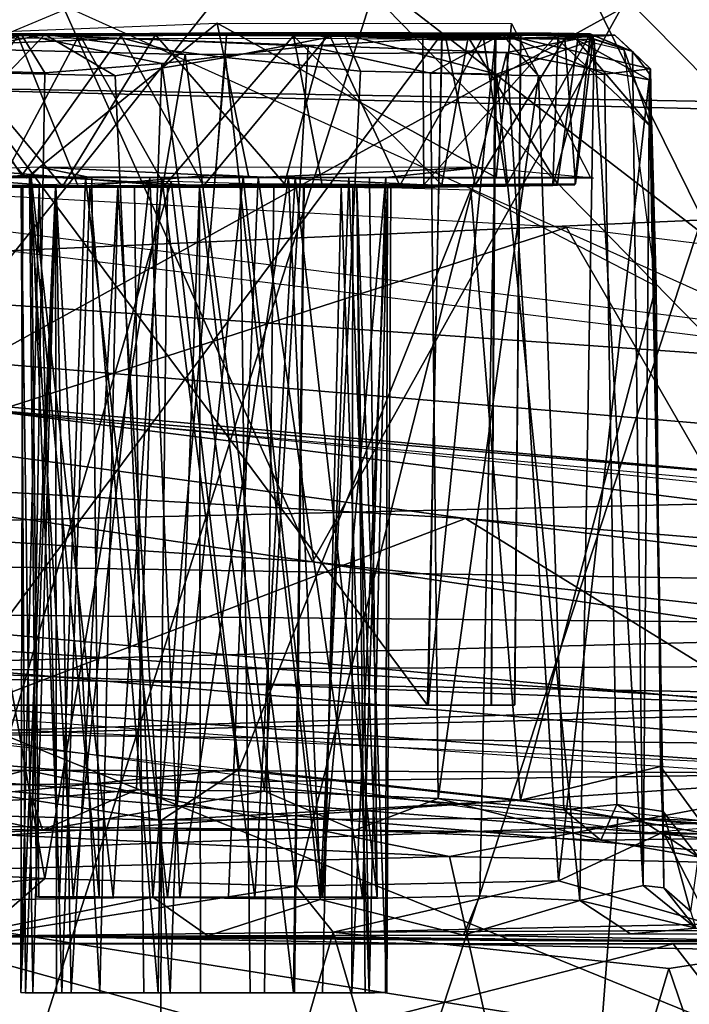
# Model space of a CAD drawing. Header units: millimetres. Extents: x -367 to 317, y -615 to 392.
# Tile 168 of 191: x 53 to 60, y 214 to 225. Entities that reach past the tile are written whole.
import ezdxf

# ---------------------------------------------------------------- set-up
doc = ezdxf.new("R2010")
doc.units = ezdxf.units.MM
doc.layers.add('Fbx_Root', color=7, linetype='Continuous', true_color=0x000000)
doc.styles.add('Default', font='arial.ttf')
doc.dimstyles.new('Default', dxfattribs={"dimscale": 10, "dimtxt": 2.5, "dimasz": 3, "dimexe": 1, "dimexo": 0.5, "dimgap": 0.8, "dimtad": 1, "dimtoh": 1, "dimzin": 1, "dimdsep": 46, "dimtxsty": 'Default', "dimcen": 2.5, "dimadec": 1, "dimazin": 1, "dimtfac": 1, "dimtdec": 4, "dimtix": 1, "dimtofl": 0, "dimtmove": 1, "dimatfit": 3, "dimfxl": 1, "dimtolj": 1, "dimtzin": 1, "dimarcsym": 0})

# ---------------------------------------------------------------- blocks, each defined once
blk = doc.blocks.new('*D1')
at = {"layer": 'Defpoints', "color": 0}
for p in [(-317.816, 295.28), (317.184, 295.28), (-317.816, -604.775)]:
    blk.add_point(p, dxfattribs=at)
at = {"layer": 'Fbx_Root', "color": 0, "lineweight": -2}
for p, q in [((-317.816, 290.28), (-317.816, -614.775)), ((317.184, 290.28), (317.184, -614.775)), ((287.184, -604.775), (-287.816, -604.775))]:
    blk.add_line(p, q, dxfattribs=at)
at = {"layer": 'Fbx_Root', "color": 0}
for points in [[(-287.816, -599.775), (-287.816, -609.775), (-317.816, -604.775)], [(287.184, -609.775), (287.184, -599.775), (317.184, -604.775)]]:
    blk.add_solid(points, dxfattribs=at)
at = {"layer": 'Fbx_Root', "color": 0, "insert": (-0.316, -584.012), "char_height": 25, "attachment_point": 5, "style": 'Default'}
blk.add_mtext('\\A1;635.00', dxfattribs=at)

msp = doc.modelspace()

# ---------------------------------------------------------------- linework, layer by layer
at = {"layer": 'Fbx_Root'}
for points in [[(67.816, 216.438, 439.177), (27.326, 219.937, 437.465), (45.13, 239.377, 438.614)], [(45.13, 239.377, 438.614), (86.418, 233.891, 440.999), (67.816, 216.438, 439.177)], [(1.967, 233.235, 852.506), (14.829, 202.138, 751.405), (67.235, 200.543, 754.98), (67.144, 229.318, 849.662)], [(48.489, 231.651, 556.961), (43.254, 217.296, 556.621), (69.741, 215.028, 556.636), (64.821, 232.434, 557.014)], [(41.652, 226.509, 486.715), (75.686, 223.5, 486.571), (73.903, 232.292, 486.216)], [(80.106, 206.025, 316.14), (18.739, 214.637, 317.452), (20.896, 232.214, 328.08), (63.426, 230.143, 329.797)], [(63.845, 229.334, 666.566), (66.371, 216.376, 666.849), (41.446, 218.138, 666.882), (47.472, 231.248, 666.402)], [(75.606, 228.532, 336.304), (61.812, 227.19, 335.788), (57.086, 212.786, 326.994), (75.867, 212.053, 326.23)], [(65.85, 228.213, 372.209), (56.842, 225.031, 370.783), (67.713, 216.656, 368.994)], [(49.401, 217.478, 551.19), (52.768, 227.946, 550.689), (63.036, 226.367, 550.818), (64.32, 216.409, 551.168)], [(63.358, 223.319, 674.441), (60.702, 228.002, 675.417), (58.731, 225.693, 672.643)], [(47.436, 227.046, 341.126), (47.891, 218.919, 341.208), (76.45, 218.467, 340.745), (75.993, 227.367, 340.707)], [(57.086, 212.786, 326.994), (61.812, 227.19, 335.788), (48.279, 226.729, 335.625), (47.926, 212.301, 326.927)], [(50.33, 226.996, 371.894), (51.592, 208.576, 364.78), (56.842, 225.031, 370.783)], [(47.323, 226.843, 337.286), (62.901, 226.665, 337.67), (47.867, 218.379, 337.402)], [(76.404, 218.114, 337.832), (47.867, 218.379, 337.402), (62.901, 226.665, 337.67)], [(75.686, 223.5, 486.571), (41.652, 226.509, 486.715), (39.112, 224.141, 493.351)], [(53.586, 224.758, 672.126), (49.506, 226.147, 672.67), (48.203, 222.513, 672.223)], [(53.054, 225.83, 480.98), (56.166, 218.897, 482.666), (48.032, 220.104, 475.684)], [(56.166, 218.897, 482.666), (53.054, 225.83, 480.98), (60.017, 225.806, 482.401)], [(51.742, 220.589, 465.054), (55.909, 225.82, 463.141), (50.052, 225.809, 467.591)], [(61.86, 219.727, 462.63), (55.909, 225.82, 463.141), (51.742, 220.589, 465.054)], [(55.909, 225.82, 463.141), (61.86, 219.727, 462.63), (64.399, 225.805, 464.356)], [(56.166, 218.897, 482.666), (60.017, 225.806, 482.401), (65.899, 217.841, 480.412)], [(65.899, 217.841, 480.412), (60.017, 225.806, 482.401), (67.062, 225.814, 478.231)], [(47.748, 225.658, 361.349), (77.229, 225.12, 361.445), (77.166, 223.262, 359.832), (47.901, 224.005, 359.821)], [(60.786, 221.52, 672.305), (58.731, 225.693, 672.643), (53.586, 224.758, 672.126)], [(63.358, 223.319, 674.441), (58.731, 225.693, 672.643), (60.786, 221.52, 672.305)], [(67.713, 216.656, 368.994), (56.842, 225.031, 370.783), (51.592, 208.576, 364.78)], [(84.384, 218.317, 496.063), (32.64, 224.686, 493.08), (40.647, 222.027, 494.758)], [(55.154, 224.598, 582.685), (53.137, 222.961, 582.039), (51.738, 224.463, 580.852)], [(53.137, 222.961, 582.039), (55.154, 224.598, 582.685), (55.492, 222.963, 582.47)], [(58.271, 224.595, 580.767), (58.108, 222.963, 581.189), (55.154, 224.598, 582.685)], [(55.492, 222.963, 582.47), (55.154, 224.598, 582.685), (58.108, 222.963, 581.189)], [(58.108, 222.963, 581.189), (58.271, 224.595, 580.767), (59.108, 222.965, 578.028)], [(53.331, 224.478, 599.575), (50.668, 224.452, 596.883), (52.166, 224.466, 596.661)], [(50.668, 224.452, 596.883), (53.331, 224.478, 599.575), (51.789, 224.188, 598.996)], [(50.91, 224.446, 578.864), (51.125, 224.437, 593.832), (54.013, 224.486, 582.489)], [(55.736, 224.498, 589.361), (54.013, 224.486, 582.489), (51.125, 224.437, 593.832)], [(52.182, 224.464, 575.51), (51.21, 224.476, 574.452), (53.079, 224.48, 572.814), (54.503, 224.475, 574.457)], [(53.079, 224.48, 572.814), (51.21, 224.476, 574.452), (52.139, 224.106, 572.957)], [(51.789, 224.188, 598.996), (53.331, 224.478, 599.575), (52.939, 224.068, 599.783)], [(53.046, 224.464, 582.186), (55.255, 224.469, 582.62), (52.093, 224.486, 583.866)], [(57.532, 224.486, 583.865), (52.093, 224.486, 583.866), (55.255, 224.469, 582.62)], [(57.532, 224.486, 583.865), (52.246, 217.379, 583.926), (52.093, 224.486, 583.866)], [(56.34, 224.479, 589.874), (54.139, 224.463, 589.734), (52.098, 224.486, 587.925)], [(54.139, 224.463, 589.734), (52.102, 224.468, 590.876), (52.098, 224.486, 587.925)], [(52.098, 224.486, 587.925), (57.536, 224.486, 587.924), (56.34, 224.479, 589.874)], [(52.098, 224.486, 587.925), (57.383, 217.379, 587.863), (57.536, 224.486, 587.924)], [(52.266, 217.379, 587.863), (57.383, 217.379, 587.863), (52.098, 224.486, 587.925)], [(53.079, 224.48, 572.814), (52.139, 224.106, 572.957), (53.33, 224.07, 572.332)], [(52.166, 224.466, 596.661), (53.698, 224.477, 597.641), (53.331, 224.478, 599.575)], [(53.698, 224.477, 597.641), (52.166, 224.466, 596.661), (52.923, 223.017, 597.163)], [(52.182, 224.464, 575.51), (54.503, 224.475, 574.457), (53.52, 222.87, 574.859)], [(57.388, 217.379, 583.927), (52.246, 217.379, 583.926), (57.532, 224.486, 583.865)], [(52.923, 223.017, 597.163), (54.597, 222.879, 597.716), (53.698, 224.477, 597.641)], [(53.331, 224.478, 599.575), (54.076, 224.038, 600.169), (52.939, 224.068, 599.783)], [(58.173, 224.479, 573.602), (53.079, 224.48, 572.814), (56.117, 224.355, 572.162)], [(53.079, 224.48, 572.814), (58.173, 224.479, 573.602), (54.503, 224.475, 574.457)], [(54.568, 224.169, 572.017), (53.079, 224.48, 572.814), (53.33, 224.07, 572.332)], [(56.117, 224.355, 572.162), (53.079, 224.48, 572.814), (54.568, 224.169, 572.017)], [(56.498, 224.48, 599.661), (53.331, 224.478, 599.575), (53.698, 224.477, 597.641)], [(56.498, 224.48, 599.661), (55.242, 224.234, 600.252), (53.331, 224.478, 599.575)], [(53.331, 224.478, 599.575), (55.242, 224.234, 600.252), (54.076, 224.038, 600.169)], [(55.869, 222.896, 574.598), (53.52, 222.87, 574.859), (54.503, 224.475, 574.457)], [(53.698, 224.477, 597.641), (55.964, 224.463, 597.784), (56.498, 224.48, 599.661)], [(55.964, 224.463, 597.784), (53.698, 224.477, 597.641), (54.597, 222.879, 597.716)], [(58.692, 224.491, 581.21), (54.013, 224.486, 582.489), (55.736, 224.498, 589.361)], [(54.139, 224.463, 589.734), (56.34, 224.479, 589.874), (55.011, 222.874, 589.769)], [(56.294, 224.465, 574.67), (54.503, 224.475, 574.457), (58.173, 224.479, 573.602)], [(54.503, 224.475, 574.457), (56.294, 224.465, 574.67), (55.869, 222.896, 574.598)], [(57.088, 222.879, 590.384), (55.011, 222.874, 589.769), (56.34, 224.479, 589.874)], [(55.242, 224.234, 600.252), (56.498, 224.48, 599.661), (56.673, 224.088, 599.975)], [(55.255, 224.469, 582.62), (57.333, 224.454, 581.934), (57.532, 224.486, 583.865)], [(58.955, 224.428, 595.047), (58.692, 224.491, 581.21), (55.736, 224.498, 589.361)], [(59.146, 224.423, 597.817), (56.498, 224.48, 599.661), (55.964, 224.463, 597.784)], [(58.173, 224.479, 573.602), (56.117, 224.355, 572.162), (57.413, 224.069, 572.653)], [(58.173, 224.479, 573.602), (59.365, 224.469, 576.146), (56.294, 224.465, 574.67)], [(57.97, 224.457, 590.949), (56.34, 224.479, 589.874), (57.536, 224.486, 587.924)], [(56.34, 224.479, 589.874), (57.97, 224.457, 590.949), (57.088, 222.879, 590.384)], [(56.498, 224.48, 599.661), (59.146, 224.423, 597.817), (58.113, 224.058, 599.142)], [(56.498, 224.48, 599.661), (58.113, 224.058, 599.142), (56.673, 224.088, 599.975)], [(58.105, 224.485, 584.134), (57.333, 224.454, 581.934), (58.766, 224.491, 580.203)], [(58.766, 224.491, 580.203), (57.333, 224.454, 581.934), (57.344, 222.887, 581.865)], [(58.105, 224.485, 584.134), (57.532, 224.486, 583.865), (57.333, 224.454, 581.934)], [(57.344, 222.887, 581.865), (58.71, 222.879, 579.972), (58.766, 224.491, 580.203)], [(57.383, 217.379, 587.863), (58.058, 217.38, 587.6), (58.094, 224.486, 587.664), (57.536, 224.486, 587.924)], [(57.532, 224.486, 583.865), (58.105, 224.485, 584.134), (57.388, 217.379, 583.927)], [(57.388, 217.379, 583.927), (58.105, 224.485, 584.134), (58.054, 217.378, 584.188)], [(58.173, 224.479, 573.602), (57.413, 224.069, 572.653), (58.557, 224.039, 573.588)], [(57.536, 224.486, 587.924), (58.094, 224.486, 587.664), (59.102, 224.484, 592.91)], [(59.102, 224.484, 592.91), (57.97, 224.457, 590.949), (57.536, 224.486, 587.924)], [(58.981, 224.483, 594.961), (59.146, 224.423, 597.817), (57.813, 224.449, 596.739)], [(58.981, 224.483, 594.961), (57.813, 224.449, 596.739), (58.758, 222.898, 595.221)], [(57.97, 224.457, 590.949), (59.102, 224.484, 592.91), (58.219, 222.881, 591.449)], [(58.305, 217.382, 584.844), (58.054, 217.378, 584.188), (58.105, 224.485, 584.134), (58.365, 224.486, 584.69)], [(58.368, 224.485, 586.955), (58.094, 224.486, 587.664), (58.058, 217.38, 587.6), (58.303, 217.379, 587.088)], [(58.094, 224.486, 587.664), (58.368, 224.485, 586.955), (59.102, 224.484, 592.91)], [(58.365, 224.486, 584.69), (58.105, 224.485, 584.134), (58.766, 224.491, 580.203)], [(58.173, 224.479, 573.602), (58.557, 224.039, 573.588), (59.255, 224.056, 574.623)], [(59.742, 224.113, 576.035), (58.173, 224.479, 573.602), (59.255, 224.056, 574.623)], [(59.365, 224.469, 576.146), (58.173, 224.479, 573.602), (59.742, 224.113, 576.035)], [(58.942, 222.885, 593.034), (58.219, 222.881, 591.449), (59.102, 224.484, 592.91)], [(58.305, 217.382, 584.844), (58.368, 224.485, 586.955), (58.303, 217.379, 587.088)], [(58.368, 224.485, 586.955), (58.305, 217.382, 584.844), (58.365, 224.486, 584.69)], [(58.368, 224.485, 586.955), (58.365, 224.486, 584.69), (58.766, 224.491, 580.203)], [(58.766, 224.491, 580.203), (59.102, 224.484, 592.91), (58.368, 224.485, 586.955)], [(59.464, 224.312, 577.095), (58.692, 224.491, 581.21), (59.757, 223.488, 586.15)], [(58.692, 224.491, 581.21), (58.955, 224.428, 595.047), (59.757, 223.488, 586.15)], [(59.14, 224.467, 578.585), (58.766, 224.491, 580.203), (58.71, 222.879, 579.972)], [(58.981, 224.483, 594.961), (58.758, 222.898, 595.221), (58.942, 222.885, 593.034), (59.102, 224.484, 592.91)], [(59.14, 224.467, 578.585), (59.102, 224.484, 592.91), (58.766, 224.491, 580.203)], [(58.981, 224.483, 594.961), (59.102, 224.484, 592.91), (59.55, 224.298, 596.794)], [(59.146, 224.423, 597.817), (58.981, 224.483, 594.961), (59.55, 224.298, 596.794)], [(59.102, 224.484, 592.91), (59.14, 224.467, 578.585), (59.55, 224.298, 596.794)], [(51.069, 222.992, 579.409), (51.738, 224.463, 580.852), (53.137, 222.961, 582.039)], [(51.125, 224.437, 593.832), (51.779, 224.343, 599.254), (54.163, 224.434, 598.012)], [(53.087, 222.985, 590.283), (51.671, 222.88, 591.612), (52.102, 224.468, 590.876)], [(54.163, 224.434, 598.012), (51.779, 224.343, 599.254), (54.815, 224.265, 600.612)], [(51.938, 222.9, 581.077), (53.683, 222.869, 582.254), (53.046, 224.464, 582.186)], [(52.102, 224.468, 590.876), (54.139, 224.463, 589.734), (53.087, 222.985, 590.283)], [(53.52, 222.87, 574.859), (52.19, 222.968, 575.749), (52.182, 224.464, 575.51)], [(53.046, 224.464, 582.186), (53.683, 222.869, 582.254), (55.136, 222.992, 582.526), (55.255, 224.469, 582.62)], [(55.011, 222.874, 589.769), (53.087, 222.985, 590.283), (54.139, 224.463, 589.734)], [(54.815, 224.265, 600.612), (58.22, 224.288, 599.363), (54.163, 224.434, 598.012)], [(54.163, 224.434, 598.012), (58.22, 224.288, 599.363), (58.955, 224.428, 595.047)], [(54.597, 222.879, 597.716), (56.267, 222.881, 597.514), (55.964, 224.463, 597.784)], [(55.255, 224.469, 582.62), (55.136, 222.992, 582.526), (57.344, 222.887, 581.865), (57.333, 224.454, 581.934)], [(57.58, 224.417, 575.366), (57.887, 222.881, 575.768), (55.869, 222.896, 574.598), (56.294, 224.465, 574.67)], [(55.964, 224.463, 597.784), (57.813, 224.449, 596.739), (59.146, 224.423, 597.817)], [(56.267, 222.881, 597.514), (57.532, 222.885, 596.839), (55.964, 224.463, 597.784)], [(57.813, 224.449, 596.739), (55.964, 224.463, 597.784), (57.532, 222.885, 596.839)], [(57.58, 224.417, 575.366), (56.294, 224.465, 574.67), (59.365, 224.469, 576.146)], [(58.219, 222.881, 591.449), (57.088, 222.879, 590.384), (57.97, 224.457, 590.949)], [(57.532, 222.885, 596.839), (58.758, 222.898, 595.221), (57.813, 224.449, 596.739)], [(58.835, 224.438, 576.999), (57.58, 224.417, 575.366), (59.365, 224.469, 576.146)], [(57.58, 224.417, 575.366), (58.835, 224.438, 576.999), (57.887, 222.881, 575.768)], [(58.948, 222.897, 577.878), (57.887, 222.881, 575.768), (58.835, 224.438, 576.999)], [(58.113, 224.058, 599.142), (59.146, 224.423, 597.817), (58.993, 215.313, 598.377)], [(58.955, 224.428, 595.047), (58.22, 224.288, 599.363), (59.729, 223.996, 596.635)], [(58.71, 222.879, 579.972), (58.948, 222.897, 577.878), (59.14, 224.467, 578.585)], [(58.835, 224.438, 576.999), (59.365, 224.469, 576.146), (59.14, 224.467, 578.585)], [(58.835, 224.438, 576.999), (59.14, 224.467, 578.585), (58.948, 222.897, 577.878)], [(59.729, 223.996, 596.635), (59.757, 223.488, 586.15), (58.955, 224.428, 595.047)], [(58.993, 215.313, 598.377), (59.146, 224.423, 597.817), (59.665, 215.47, 597.066)], [(59.365, 224.469, 576.146), (59.55, 224.298, 596.794), (59.14, 224.467, 578.585)], [(59.146, 224.423, 597.817), (59.55, 224.298, 596.794), (59.665, 215.47, 597.066)], [(59.55, 224.298, 596.794), (59.365, 224.469, 576.146), (59.742, 224.113, 576.035)], [(51.779, 224.343, 599.254), (51.417, 215.643, 599.144), (53.331, 215.546, 600.444)], [(54.815, 224.265, 600.612), (51.779, 224.343, 599.254), (53.331, 215.546, 600.444)], [(54.815, 224.265, 600.612), (53.331, 215.546, 600.444), (55.991, 215.462, 600.654)], [(56.117, 224.355, 572.162), (54.568, 224.169, 572.017), (55.655, 216.47, 571.909)], [(58.22, 224.288, 599.363), (54.815, 224.265, 600.612), (55.991, 215.462, 600.654)], [(57.494, 216.391, 572.501), (57.413, 224.069, 572.653), (56.117, 224.355, 572.162), (55.655, 216.47, 571.909)], [(58.22, 224.288, 599.363), (55.991, 215.462, 600.654), (58.768, 215.518, 599.147)], [(59.729, 223.996, 596.635), (58.22, 224.288, 599.363), (58.768, 215.518, 599.147)], [(59.464, 224.312, 577.095), (59.757, 223.488, 586.15), (59.801, 221.813, 575.421)], [(59.55, 224.298, 596.794), (59.742, 224.113, 576.035), (59.731, 224.06, 595.905)], [(59.55, 224.298, 596.794), (59.731, 224.06, 595.905), (59.665, 215.47, 597.066)], [(54.568, 224.169, 572.017), (53.33, 224.07, 572.332), (53.199, 216.384, 572.225), (54.302, 216.483, 571.933)], [(54.076, 224.038, 600.169), (55.242, 224.234, 600.252), (54.475, 215.347, 600.394)], [(54.568, 224.169, 572.017), (54.302, 216.483, 571.933), (55.655, 216.47, 571.909)], [(56.244, 215.321, 600.294), (54.475, 215.347, 600.394), (55.242, 224.234, 600.252)], [(55.242, 224.234, 600.252), (56.673, 224.088, 599.975), (56.244, 215.321, 600.294)], [(39.112, 224.141, 493.351), (77.526, 219.279, 495.612), (75.686, 223.5, 486.571)], [(53.199, 216.384, 572.225), (53.33, 224.07, 572.332), (52.139, 224.106, 572.957), (52.064, 216.326, 572.862)], [(52.815, 215.317, 599.935), (52.939, 224.068, 599.783), (54.076, 224.038, 600.169), (54.475, 215.347, 600.394)], [(56.673, 224.088, 599.975), (58.113, 224.058, 599.142), (57.935, 215.36, 599.479), (56.244, 215.321, 600.294)], [(58.557, 224.039, 573.588), (57.413, 224.069, 572.653), (57.494, 216.391, 572.501)], [(57.935, 215.36, 599.479), (58.113, 224.058, 599.142), (58.993, 215.313, 598.377)], [(59.255, 224.056, 574.623), (58.557, 224.039, 573.588), (58.826, 216.271, 573.689), (59.387, 216.328, 574.613)], [(59.877, 216.255, 576.003), (59.742, 224.113, 576.035), (59.255, 224.056, 574.623), (59.387, 216.328, 574.613)], [(59.884, 215.447, 595.786), (59.665, 215.47, 597.066), (59.731, 224.06, 595.905)], [(59.884, 215.447, 595.786), (59.731, 224.06, 595.905), (59.742, 224.113, 576.035), (59.877, 216.255, 576.003)], [(77.166, 223.262, 359.832), (47.919, 221.967, 359.148), (47.901, 224.005, 359.821)], [(58.557, 224.039, 573.588), (57.494, 216.391, 572.501), (58.826, 216.271, 573.689)], [(59.878, 216.034, 596.373), (59.729, 223.996, 596.635), (58.768, 215.518, 599.147)], [(59.801, 221.813, 575.421), (59.729, 223.996, 596.635), (59.878, 216.034, 596.373), (59.847, 216.731, 575.233)], [(59.801, 221.813, 575.421), (59.757, 223.488, 586.15), (59.729, 223.996, 596.635)], [(77.431, 219.905, 359.878), (47.919, 221.967, 359.148), (77.166, 223.262, 359.832)], [(58.852, 222.435, 672.058), (47.804, 223.049, 672.221), (46.288, 218.39, 671.971)], [(50.863, 222.987, 595.109), (53.168, 222.963, 594.097), (53.277, 223.073, 589.557)], [(51.85, 222.867, 596.111), (54.597, 222.879, 597.716), (52.923, 223.017, 597.163)], [(53.827, 222.959, 592.292), (53.277, 223.073, 589.557), (53.168, 222.963, 594.097)], [(53.277, 223.073, 589.557), (55.588, 222.962, 592.006), (57.922, 223.068, 590.884)], [(55.588, 222.962, 592.006), (53.277, 223.073, 589.557), (53.827, 222.959, 592.292)], [(56.94, 222.963, 593.614), (57.922, 223.068, 590.884), (55.588, 222.962, 592.006)], [(57.922, 223.068, 590.884), (56.94, 222.963, 593.614), (59.14, 222.956, 594.652)], [(53.168, 222.963, 594.097), (50.863, 222.987, 595.109), (54.442, 222.962, 595.522)], [(55.532, 222.963, 597.837), (54.442, 222.962, 595.522), (50.863, 222.987, 595.109)], [(54.568, 222.963, 580.318), (53.187, 222.964, 579.017), (51.069, 222.992, 579.409), (53.137, 222.961, 582.039)], [(53.761, 222.963, 577.185), (51.069, 222.992, 579.409), (53.187, 222.964, 579.017)], [(51.069, 222.992, 579.409), (53.761, 222.963, 577.185), (54.481, 222.96, 574.156)], [(53.52, 222.87, 574.859), (51.273, 222.883, 577.172), (52.19, 222.968, 575.749)], [(55.011, 222.874, 589.769), (51.671, 222.88, 591.612), (53.087, 222.985, 590.283)], [(51.704, 222.847, 572.98), (54.667, 222.926, 571.648), (52.766, 216.439, 572.129)], [(54.667, 222.926, 571.648), (55.39, 216.7, 571.468), (52.766, 216.439, 572.129)], [(55.492, 222.963, 582.47), (54.568, 222.963, 580.318), (53.137, 222.961, 582.039)], [(54.442, 222.962, 595.522), (53.631, 215.347, 594.901), (53.168, 222.963, 594.097)], [(53.168, 222.963, 594.097), (53.631, 215.347, 594.901), (53.244, 215.35, 593.411)], [(53.907, 215.349, 592.297), (53.168, 222.963, 594.097), (53.244, 215.35, 593.411)], [(53.168, 222.963, 594.097), (53.907, 215.349, 592.297), (53.827, 222.959, 592.292)], [(54.568, 222.963, 580.318), (54.054, 215.349, 580.077), (53.187, 222.964, 579.017)], [(53.266, 215.347, 578.946), (53.187, 222.964, 579.017), (54.054, 215.349, 580.077)], [(53.486, 215.348, 577.623), (53.187, 222.964, 579.017), (53.266, 215.347, 578.946)], [(53.187, 222.964, 579.017), (53.486, 215.348, 577.623), (53.761, 222.963, 577.185)], [(54.63, 215.346, 576.723), (53.761, 222.963, 577.185), (53.486, 215.348, 577.623)], [(53.631, 215.347, 594.901), (54.442, 222.962, 595.522), (54.76, 215.341, 595.549)], [(53.683, 222.869, 582.254), (57.344, 222.887, 581.865), (55.136, 222.992, 582.526)], [(55.429, 222.966, 576.752), (54.481, 222.96, 574.156), (53.761, 222.963, 577.185)], [(53.761, 222.963, 577.185), (54.63, 215.346, 576.723), (55.429, 222.966, 576.752)], [(53.827, 222.959, 592.292), (53.907, 215.349, 592.297), (55.275, 215.346, 591.978), (55.588, 222.962, 592.006)], [(54.054, 215.349, 580.077), (54.568, 222.963, 580.318), (55.553, 215.344, 580.264)], [(54.442, 222.962, 595.522), (55.532, 222.963, 597.837), (55.91, 222.963, 595.339)], [(55.91, 222.963, 595.339), (54.76, 215.341, 595.549), (54.442, 222.962, 595.522)], [(54.481, 222.96, 574.156), (55.429, 222.966, 576.752), (59.108, 222.965, 578.028)], [(58.108, 222.963, 581.189), (55.981, 222.963, 580.077), (54.568, 222.963, 580.318), (55.492, 222.963, 582.47)], [(55.981, 222.963, 580.077), (55.553, 215.344, 580.264), (54.568, 222.963, 580.318)], [(56.274, 215.348, 577.184), (55.429, 222.966, 576.752), (54.63, 215.346, 576.723)], [(54.667, 222.926, 571.648), (57.842, 222.834, 572.537), (55.39, 216.7, 571.468)], [(54.76, 215.341, 595.549), (55.91, 222.963, 595.339), (56.251, 215.346, 595.138)], [(56.695, 215.343, 593), (55.588, 222.962, 592.006), (55.275, 215.346, 591.978)], [(56.549, 222.963, 577.623), (59.108, 222.965, 578.028), (55.429, 222.966, 576.752)], [(55.429, 222.966, 576.752), (56.274, 215.348, 577.184), (56.549, 222.963, 577.623)], [(59.14, 222.956, 594.652), (55.91, 222.963, 595.339), (55.532, 222.963, 597.837)], [(55.553, 215.344, 580.264), (55.981, 222.963, 580.077), (56.849, 215.348, 579.006)], [(55.588, 222.962, 592.006), (56.695, 215.343, 593), (56.94, 222.963, 593.614)], [(55.91, 222.963, 595.339), (59.14, 222.956, 594.652), (56.94, 222.963, 593.614)], [(56.94, 222.963, 593.614), (56.251, 215.346, 595.138), (55.91, 222.963, 595.339)], [(55.981, 222.963, 580.077), (58.108, 222.963, 581.189), (56.769, 222.963, 578.946)], [(56.769, 222.963, 578.946), (56.849, 215.348, 579.006), (55.981, 222.963, 580.077)], [(56.251, 215.346, 595.138), (56.94, 222.963, 593.614), (56.695, 215.343, 593)], [(56.549, 222.963, 577.623), (56.274, 215.348, 577.184), (56.849, 215.348, 579.006)], [(56.769, 222.963, 578.946), (59.108, 222.965, 578.028), (56.549, 222.963, 577.623)], [(56.549, 222.963, 577.623), (56.849, 215.348, 579.006), (56.769, 222.963, 578.946)], [(59.108, 222.965, 578.028), (56.769, 222.963, 578.946), (58.108, 222.963, 581.189)], [(51.08, 222.881, 579.066), (53.098, 222.861, 578.186), (53.273, 222.862, 579.358), (51.938, 222.9, 581.077)], [(51.08, 222.881, 579.066), (51.273, 222.883, 577.172), (53.098, 222.861, 578.186)], [(51.671, 222.88, 591.612), (53.447, 222.862, 592.607), (53.079, 222.857, 593.755), (51.118, 222.876, 593.171)], [(51.85, 222.867, 596.111), (51.118, 222.876, 593.171), (53.079, 222.857, 593.755)], [(53.445, 222.862, 577.382), (53.098, 222.861, 578.186), (51.273, 222.883, 577.172)], [(51.273, 222.883, 577.172), (53.52, 222.87, 574.859), (53.445, 222.862, 577.382)], [(51.671, 222.88, 591.612), (55.011, 222.874, 589.769), (54.104, 222.862, 592.053)], [(54.104, 222.862, 592.053), (53.447, 222.862, 592.607), (51.671, 222.88, 591.612)], [(54.597, 222.879, 597.716), (51.85, 222.867, 596.111), (54.104, 222.862, 595.473)], [(53.079, 222.857, 593.755), (53.446, 222.862, 594.919), (51.85, 222.867, 596.111)], [(53.446, 222.862, 594.919), (54.104, 222.862, 595.473), (51.85, 222.867, 596.111)], [(53.806, 222.861, 580.051), (54.631, 222.861, 580.454), (53.683, 222.869, 582.254), (51.938, 222.9, 581.077)], [(53.273, 222.862, 579.358), (53.806, 222.861, 580.051), (51.938, 222.9, 581.077)], [(53.273, 222.862, 579.358), (53.098, 222.861, 578.186), (53.076, 214.339, 578.573)], [(53.273, 222.862, 579.358), (53.076, 214.339, 578.573), (53.51, 214.334, 579.803)], [(53.098, 222.861, 578.186), (53.445, 222.862, 577.382), (53.076, 214.339, 578.573)], [(53.076, 214.339, 578.573), (53.445, 222.862, 577.382), (53.455, 214.334, 577.351)], [(53.446, 222.862, 594.919), (53.079, 222.857, 593.755), (53.125, 214.332, 594.232)], [(53.079, 222.857, 593.755), (53.447, 222.862, 592.607), (53.205, 214.333, 593.088)], [(53.125, 214.332, 594.232), (53.079, 222.857, 593.755), (53.205, 214.333, 593.088)], [(53.125, 214.332, 594.232), (53.611, 214.333, 595.102), (53.446, 222.862, 594.919)], [(53.912, 214.333, 592.123), (53.205, 214.333, 593.088), (53.447, 222.862, 592.607)], [(53.806, 222.861, 580.051), (53.273, 222.862, 579.358), (53.51, 214.334, 579.803)], [(54.281, 222.861, 576.705), (53.445, 222.862, 577.382), (53.52, 222.87, 574.859)], [(54.281, 222.861, 576.705), (54.379, 214.333, 576.672), (53.455, 214.334, 577.351), (53.445, 222.862, 577.382)], [(54.104, 222.862, 595.473), (53.446, 222.862, 594.919), (53.611, 214.333, 595.102)], [(53.447, 222.862, 592.607), (54.104, 222.862, 592.053), (53.912, 214.333, 592.123)], [(53.51, 214.334, 579.803), (54.532, 214.333, 580.424), (53.806, 222.861, 580.051)], [(53.52, 222.87, 574.859), (55.869, 222.896, 574.598), (55.404, 222.861, 576.614), (54.281, 222.861, 576.705)], [(53.611, 214.333, 595.102), (54.657, 214.332, 595.7), (54.104, 222.862, 595.473)], [(57.344, 222.887, 581.865), (53.683, 222.869, 582.254), (55.754, 222.862, 580.362)], [(54.631, 222.861, 580.454), (55.754, 222.862, 580.362), (53.683, 222.869, 582.254)], [(54.631, 222.861, 580.454), (53.806, 222.861, 580.051), (54.532, 214.333, 580.424)], [(54.97, 222.861, 591.805), (54.979, 214.333, 591.824), (53.912, 214.333, 592.123), (54.104, 222.862, 592.053)], [(54.104, 222.862, 595.473), (54.97, 222.861, 595.722), (54.597, 222.879, 597.716)], [(54.97, 222.861, 591.805), (54.104, 222.862, 592.053), (55.011, 222.874, 589.769)], [(54.97, 222.861, 595.722), (54.104, 222.862, 595.473), (54.657, 214.332, 595.7)], [(55.404, 222.861, 576.614), (55.504, 214.333, 576.643), (54.379, 214.333, 576.672), (54.281, 222.861, 576.705)], [(54.631, 222.861, 580.454), (54.532, 214.333, 580.424), (55.656, 214.333, 580.396), (55.754, 222.862, 580.362)], [(54.97, 222.861, 595.722), (56.069, 222.862, 595.422), (56.267, 222.881, 597.514), (54.597, 222.879, 597.716)], [(54.657, 214.332, 595.7), (55.962, 214.333, 595.492), (54.97, 222.861, 595.722)], [(56.077, 222.862, 592.108), (54.97, 222.861, 591.805), (55.011, 222.874, 589.769), (57.088, 222.879, 590.384)], [(56.069, 222.862, 595.422), (54.97, 222.861, 595.722), (55.962, 214.333, 595.492)], [(55.975, 214.337, 592.039), (54.979, 214.333, 591.824), (54.97, 222.861, 591.805), (56.077, 222.862, 592.108)], [(57.842, 222.834, 572.537), (58.365, 216.375, 572.717), (55.39, 216.7, 571.468)], [(55.404, 222.861, 576.614), (55.869, 222.896, 574.598), (57.887, 222.881, 575.768), (56.469, 222.862, 577.181)], [(56.469, 222.862, 577.181), (56.27, 214.333, 577.055), (55.504, 214.333, 576.643), (55.404, 222.861, 576.614)], [(55.754, 222.862, 580.362), (55.656, 214.333, 580.396), (56.581, 214.333, 579.717), (56.59, 222.862, 579.686)], [(55.754, 222.862, 580.362), (56.59, 222.862, 579.686), (57.344, 222.887, 581.865)], [(56.069, 222.862, 595.422), (55.962, 214.333, 595.492), (56.723, 214.333, 594.718), (56.632, 222.862, 594.819)], [(56.766, 214.333, 592.877), (55.975, 214.337, 592.039), (56.077, 222.862, 592.108), (56.632, 222.862, 592.708)], [(57.532, 222.885, 596.839), (56.267, 222.881, 597.514), (56.069, 222.862, 595.422)], [(56.069, 222.862, 595.422), (56.632, 222.862, 594.819), (57.532, 222.885, 596.839)], [(58.219, 222.881, 591.449), (56.632, 222.862, 592.708), (56.077, 222.862, 592.108), (57.088, 222.879, 590.384)], [(56.764, 214.332, 577.717), (56.27, 214.333, 577.055), (56.469, 222.862, 577.181)], [(56.469, 222.862, 577.181), (57.887, 222.881, 575.768), (58.948, 222.897, 577.878), (56.959, 222.854, 578.5)], [(56.469, 222.862, 577.181), (56.959, 222.854, 578.5), (56.764, 214.332, 577.717)], [(56.959, 222.854, 578.5), (56.59, 222.862, 579.686), (56.581, 214.333, 579.717)], [(56.581, 214.333, 579.717), (56.938, 214.341, 578.881), (56.959, 222.854, 578.5)], [(58.71, 222.879, 579.972), (57.344, 222.887, 581.865), (56.59, 222.862, 579.686)], [(56.59, 222.862, 579.686), (56.959, 222.854, 578.5), (58.71, 222.879, 579.972)], [(57.532, 222.885, 596.839), (56.632, 222.862, 594.819), (56.994, 222.859, 593.767), (58.758, 222.898, 595.221)], [(56.994, 222.859, 593.767), (56.632, 222.862, 592.708), (58.219, 222.881, 591.449), (58.942, 222.885, 593.034)], [(56.994, 222.859, 593.767), (56.632, 222.862, 594.819), (56.953, 214.336, 593.809)], [(56.953, 214.336, 593.809), (56.632, 222.862, 594.819), (56.723, 214.333, 594.718)], [(56.632, 222.862, 592.708), (56.994, 222.859, 593.767), (56.953, 214.336, 593.809)], [(56.632, 222.862, 592.708), (56.953, 214.336, 593.809), (56.766, 214.333, 592.877)], [(56.938, 214.341, 578.881), (56.764, 214.332, 577.717), (56.959, 222.854, 578.5)], [(58.948, 222.897, 577.878), (58.71, 222.879, 579.972), (56.959, 222.854, 578.5)], [(58.942, 222.885, 593.034), (58.758, 222.898, 595.221), (56.994, 222.859, 593.767)], [(57.842, 222.834, 572.537), (59.801, 221.813, 575.421), (58.365, 216.375, 572.717)], [(58.852, 222.435, 672.058), (46.288, 218.39, 671.971), (61.78, 217.362, 672.123)], [(58.852, 222.435, 672.058), (61.78, 217.362, 672.123), (65.281, 221.648, 675.915)], [(30.658, 215.996, 494.606), (63.526, 212.761, 496.124), (40.647, 222.027, 494.758)], [(40.647, 222.027, 494.758), (78.47, 217.246, 496.972), (84.384, 218.317, 496.063)], [(78.47, 217.246, 496.972), (40.647, 222.027, 494.758), (63.526, 212.761, 496.124)], [(77.336, 218.169, 450.034), (61.86, 219.727, 462.63), (37.387, 221.944, 447.957)], [(51.742, 220.589, 465.054), (37.387, 221.944, 447.957), (61.86, 219.727, 462.63)], [(77.431, 219.905, 359.878), (48.052, 219.224, 359.814), (47.919, 221.967, 359.148)], [(18.314, 221.616, 445.611), (57.783, 219.356, 447.084), (39.729, 221.816, 448.048)], [(39.729, 221.816, 448.048), (57.783, 219.356, 447.084), (90.518, 216.667, 451.056)], [(59.801, 221.813, 575.421), (59.847, 216.731, 575.233), (58.365, 216.375, 572.717)], [(57.783, 219.356, 447.084), (18.314, 221.616, 445.611), (38.096, 211.828, 445.648)], [(57.933, 208.401, 485.573), (9.55, 211.432, 484.108), (15.999, 221.507, 482.917)], [(15.999, 221.507, 482.917), (56.166, 218.897, 482.666), (74.968, 216.11, 485.528)], [(15.999, 221.507, 482.917), (74.968, 216.11, 485.528), (57.933, 208.401, 485.573)], [(56.166, 218.897, 482.666), (15.999, 221.507, 482.917), (48.032, 220.104, 475.684)], [(67.816, 216.438, 439.177), (-0.36, 219.565, 437.16), (27.326, 219.937, 437.465)], [(48.052, 219.224, 359.814), (77.431, 219.905, 359.878), (77.566, 217.856, 362.153), (47.995, 217.734, 361.489)], [(38.096, 211.828, 445.648), (75.49, 208.417, 447.639), (57.783, 219.356, 447.084)], [(87.53, 215.757, 449.014), (57.783, 219.356, 447.084), (75.49, 208.417, 447.639)], [(57.783, 219.356, 447.084), (87.53, 215.757, 449.014), (90.518, 216.667, 451.056)], [(47.891, 218.919, 341.208), (48.327, 217.732, 345.61), (76.45, 218.467, 340.745)], [(65.899, 217.841, 480.412), (74.968, 216.11, 485.528), (56.166, 218.897, 482.666)], [(76.602, 217.234, 345.802), (76.45, 218.467, 340.745), (48.327, 217.732, 345.61)], [(61.78, 217.362, 672.123), (46.288, 218.39, 671.971), (41.446, 218.138, 666.882)], [(76.466, 216.79, 334.908), (48.445, 217.117, 334.649), (47.867, 218.379, 337.402), (76.404, 218.114, 337.832)], [(41.446, 218.138, 666.882), (66.371, 216.376, 666.849), (61.78, 217.362, 672.123)], [(77.566, 217.856, 362.153), (47.539, 216.953, 364.341), (47.995, 217.734, 361.489)], [(47.539, 216.953, 364.341), (77.566, 217.856, 362.153), (77.447, 217.674, 364.237)], [(48.361, 215.027, 349.807), (76.444, 214.488, 349.764), (76.602, 217.234, 345.802), (48.327, 217.732, 345.61)], [(77.447, 217.674, 364.237), (48.373, 215.691, 364.538), (47.539, 216.953, 364.341)], [(77.567, 216.765, 365.517), (48.373, 215.691, 364.538), (77.447, 217.674, 364.237)], [(59.715, 216.031, 556.126), (43.254, 217.296, 556.621), (49.401, 217.478, 551.19)], [(43.254, 217.296, 556.621), (59.715, 216.031, 556.126), (69.741, 215.028, 556.636)], [(57.388, 217.379, 583.927), (57.383, 217.379, 587.863), (52.266, 217.379, 587.863), (52.246, 217.379, 583.926)], [(58.303, 217.379, 587.088), (58.058, 217.38, 587.6), (57.383, 217.379, 587.863)], [(57.388, 217.379, 583.927), (58.303, 217.379, 587.088), (57.383, 217.379, 587.863)], [(58.054, 217.378, 584.188), (58.305, 217.382, 584.844), (57.388, 217.379, 583.927)], [(58.305, 217.382, 584.844), (58.303, 217.379, 587.088), (57.388, 217.379, 583.927)], [(89.977, 212.934, 441.143), (50.17, 210.19, 444.855), (50.659, 217.203, 438.698)], [(76.302, 214.765, 331.923), (48.148, 214.975, 331.512), (48.445, 217.117, 334.649)], [(76.302, 214.765, 331.923), (48.445, 217.117, 334.649), (76.466, 216.79, 334.908)], [(77.567, 216.765, 365.517), (77.806, 211.02, 362.427), (48.373, 215.691, 364.538)], [(53.129, 216.692, 562.427), (45.836, 216.632, 563.209), (50.926, 216.102, 562.617)], [(45.836, 216.632, 563.209), (53.129, 216.692, 562.427), (48.717, 216.478, 565.234)], [(48.717, 216.478, 565.234), (62.252, 216.66, 562.717), (62.257, 215.993, 572.318), (48.685, 216.142, 570.144)], [(53.129, 216.692, 562.427), (62.252, 216.66, 562.717), (48.717, 216.478, 565.234)], [(57.615, 215.777, 562.624), (53.129, 216.692, 562.427), (50.926, 216.102, 562.617)], [(52.766, 216.439, 572.129), (55.39, 216.7, 571.468), (54.566, 216.163, 570.012)], [(53.129, 216.692, 562.427), (57.615, 215.777, 562.624), (62.252, 216.66, 562.717)], [(54.566, 216.163, 570.012), (55.39, 216.7, 571.468), (58.365, 216.375, 572.717)], [(62.252, 216.66, 562.717), (57.615, 215.777, 562.624), (63.144, 215.652, 563.18)], [(60.37, 216.013, 574.27), (58.365, 216.375, 572.717), (59.847, 216.731, 575.233)], [(59.847, 216.731, 575.233), (59.878, 216.034, 596.373), (60.37, 216.013, 574.27)], [(62.761, 198.732, 360.974), (67.713, 216.656, 368.994), (51.592, 208.576, 364.78)], [(53.308, 216.055, 571.573), (54.302, 216.483, 571.933), (53.199, 216.384, 572.225)], [(53.308, 216.055, 571.573), (55.655, 216.47, 571.909), (54.302, 216.483, 571.933)], [(56.612, 216.056, 571.711), (55.655, 216.47, 571.909), (53.308, 216.055, 571.573)], [(56.612, 216.056, 571.711), (57.494, 216.391, 572.501), (55.655, 216.47, 571.909)], [(54.566, 216.163, 570.012), (49.486, 216.293, 571.112), (52.766, 216.439, 572.129)], [(53.308, 216.055, 571.573), (53.199, 216.384, 572.225), (52.064, 216.326, 572.862)], [(58.365, 216.375, 572.717), (59.397, 216.188, 570.417), (54.566, 216.163, 570.012)], [(59.218, 215.949, 573.278), (57.494, 216.391, 572.501), (56.612, 216.056, 571.711)], [(59.218, 215.949, 573.278), (58.826, 216.271, 573.689), (57.494, 216.391, 572.501)], [(60.37, 216.013, 574.27), (59.397, 216.188, 570.417), (58.365, 216.375, 572.717)], [(69.741, 215.028, 556.636), (59.715, 216.031, 556.126), (64.32, 216.409, 551.168)], [(47.792, 208.938, 569.132), (49.486, 216.293, 571.112), (54.566, 216.163, 570.012), (54.537, 208.141, 567.789)], [(50.53, 215.921, 573.653), (53.308, 216.055, 571.573), (52.064, 216.326, 572.862)], [(59.218, 215.949, 573.278), (59.387, 216.328, 574.613), (58.826, 216.271, 573.689)], [(60.248, 215.773, 576.181), (59.387, 216.328, 574.613), (59.218, 215.949, 573.278)], [(60.248, 215.773, 576.181), (59.877, 216.255, 576.003), (59.387, 216.328, 574.613)], [(59.877, 216.255, 576.003), (60.248, 215.773, 576.181), (60.164, 215.199, 589.502)], [(60.164, 215.199, 589.502), (59.884, 215.447, 595.786), (59.877, 216.255, 576.003)], [(56.612, 216.056, 571.711), (53.308, 216.055, 571.573), (48.685, 216.142, 570.144)], [(53.308, 216.055, 571.573), (50.53, 215.921, 573.653), (48.685, 216.142, 570.144)], [(48.685, 216.142, 570.144), (62.257, 215.993, 572.318), (56.612, 216.056, 571.711)], [(54.537, 208.141, 567.789), (54.566, 216.163, 570.012), (59.397, 216.188, 570.417), (58.759, 207.919, 568.284)], [(62.962, 206.863, 569.367), (58.759, 207.919, 568.284), (59.397, 216.188, 570.417), (63.61, 216.045, 572.038)], [(59.397, 216.188, 570.417), (60.37, 216.013, 574.27), (62.506, 215.988, 572.311)], [(62.506, 215.988, 572.311), (63.61, 216.045, 572.038), (59.397, 216.188, 570.417)], [(57.615, 215.777, 562.624), (50.926, 216.102, 562.617), (52.565, 215.638, 562.865)], [(59.218, 215.949, 573.278), (56.612, 216.056, 571.711), (62.257, 215.993, 572.318)], [(105.065, 200.785, 489.3), (57.933, 208.401, 485.573), (74.968, 216.11, 485.528)], [(58.768, 215.518, 599.147), (60.378, 215.061, 597.905), (59.878, 216.034, 596.373)], [(59.878, 216.034, 596.373), (60.378, 215.061, 597.905), (60.37, 216.013, 574.27)], [(63.526, 212.761, 496.124), (30.658, 215.996, 494.606), (47.41, 213.136, 494.652)], [(60.248, 215.773, 576.181), (59.218, 215.949, 573.278), (62.257, 215.993, 572.318)], [(54.11, 208.782, 573.833), (58.613, 211.303, 569.825), (57.615, 215.777, 562.624), (52.565, 215.638, 562.865)], [(64.627, 212.129, 568.808), (63.144, 215.652, 563.18), (57.615, 215.777, 562.624), (58.613, 211.303, 569.825)], [(47.905, 211.434, 362.128), (48.373, 215.691, 364.538), (77.806, 211.02, 362.427)], [(49.785, 215.2, 597.772), (53.331, 215.546, 600.444), (51.417, 215.643, 599.144)], [(54.11, 208.782, 573.833), (52.565, 215.638, 562.865), (50.136, 212.163, 568.493)], [(49.785, 215.2, 597.772), (52.626, 214.934, 601.488), (53.331, 215.546, 600.444)], [(53.331, 215.546, 600.444), (52.626, 214.934, 601.488), (55.991, 215.462, 600.654)], [(55.991, 215.462, 600.654), (56.383, 214.978, 601.776), (58.768, 215.518, 599.147)], [(60.378, 215.061, 597.905), (58.768, 215.518, 599.147), (56.383, 214.978, 601.776)], [(56.383, 214.978, 601.776), (55.991, 215.462, 600.654), (52.626, 214.934, 601.488)], [(58.993, 215.313, 598.377), (59.665, 215.47, 597.066), (60.221, 215.02, 596.386)], [(60.221, 215.02, 596.386), (59.665, 215.47, 597.066), (59.884, 215.447, 595.786)], [(60.221, 215.02, 596.386), (59.884, 215.447, 595.786), (60.164, 215.199, 589.502)], [(52.386, 214.929, 600.204), (52.815, 215.317, 599.935), (54.475, 215.347, 600.394)], [(52.386, 214.929, 600.204), (54.475, 215.347, 600.394), (55.058, 214.938, 600.816)], [(56.695, 215.343, 593), (53.244, 215.35, 593.411), (53.631, 215.347, 594.901), (56.251, 215.346, 595.138)], [(53.244, 215.35, 593.411), (56.695, 215.343, 593), (53.907, 215.349, 592.297)], [(54.054, 215.349, 580.077), (53.486, 215.348, 577.623), (53.266, 215.347, 578.946)], [(53.486, 215.348, 577.623), (54.054, 215.349, 580.077), (54.63, 215.346, 576.723)], [(56.251, 215.346, 595.138), (53.631, 215.347, 594.901), (54.76, 215.341, 595.549)], [(53.907, 215.349, 592.297), (56.695, 215.343, 593), (55.275, 215.346, 591.978)], [(54.63, 215.346, 576.723), (54.054, 215.349, 580.077), (55.553, 215.344, 580.264), (56.849, 215.348, 579.006)], [(55.058, 214.938, 600.816), (54.475, 215.347, 600.394), (56.244, 215.321, 600.294)], [(56.849, 215.348, 579.006), (56.274, 215.348, 577.184), (54.63, 215.346, 576.723)], [(55.058, 214.938, 600.816), (56.244, 215.321, 600.294), (57.762, 214.945, 600.088)], [(57.762, 214.945, 600.088), (56.244, 215.321, 600.294), (57.935, 215.36, 599.479)], [(57.762, 214.945, 600.088), (57.935, 215.36, 599.479), (58.993, 215.313, 598.377)], [(57.762, 214.945, 600.088), (58.993, 215.313, 598.377), (59.532, 214.959, 598.422)], [(59.532, 214.959, 598.422), (58.993, 215.313, 598.377), (60.221, 215.02, 596.386)], [(48.361, 215.027, 349.807), (47.855, 211.445, 352.542), (76.444, 214.488, 349.764)], [(62.62, 215.005, 599.586), (60.378, 215.061, 597.905), (56.383, 214.978, 601.776)], [(56.383, 214.978, 601.776), (59.935, 214.59, 601.17), (62.62, 215.005, 599.586)], [(59.532, 214.959, 598.422), (60.221, 215.02, 596.386), (62.256, 214.951, 598.241)], [(62.62, 215.005, 599.586), (59.935, 214.59, 601.17), (62.162, 208.071, 602.134)], [(48.148, 214.975, 331.512), (76.302, 214.765, 331.923), (76.508, 211.115, 329.185), (47.849, 211.794, 329.166)], [(48.628, 214.863, 605.587), (52.386, 214.929, 600.204), (62.481, 214.86, 605.514), (59.981, 214.853, 609.516)], [(54.757, 209.366, 603.689), (56.383, 214.978, 601.776), (52.626, 214.934, 601.488), (50.638, 210.046, 602.821)], [(52.386, 214.929, 600.204), (55.058, 214.938, 600.816), (62.481, 214.86, 605.514)], [(56.383, 214.978, 601.776), (54.757, 209.366, 603.689), (58.207, 208.769, 603.5)], [(55.058, 214.938, 600.816), (57.762, 214.945, 600.088), (62.481, 214.86, 605.514)], [(59.935, 214.59, 601.17), (56.383, 214.978, 601.776), (58.207, 208.769, 603.5)], [(59.532, 214.959, 598.422), (62.256, 214.951, 598.241), (62.481, 214.86, 605.514), (57.762, 214.945, 600.088)], [(59.981, 214.853, 609.516), (52.116, 214.853, 609.568), (48.628, 214.863, 605.587)], [(50.639, 213.758, 609.42), (52.116, 214.853, 609.568), (55.904, 213.81, 609.618)], [(59.981, 214.853, 609.516), (55.904, 213.81, 609.618), (52.116, 214.853, 609.568)], [(55.904, 213.81, 609.618), (59.981, 214.853, 609.516), (60.842, 213.744, 609.363)], [(59.981, 214.853, 609.516), (62.481, 214.86, 605.514), (64.35, 214.862, 605.719), (65.666, 214.852, 608.744)], [(59.981, 214.853, 609.516), (65.666, 214.852, 608.744), (65.717, 213.836, 608.767), (60.842, 213.744, 609.363)], [(18.739, 214.637, 317.452), (80.106, 206.025, 316.14), (39.078, 192.558, 306.426)], [(59.935, 214.59, 601.17), (58.207, 208.769, 603.5), (62.162, 208.071, 602.134)], [(77.317, 211, 352.357), (76.444, 214.488, 349.764), (47.855, 211.445, 352.542)], [(54.532, 214.333, 580.424), (53.076, 214.339, 578.573), (55.504, 214.333, 576.643), (55.656, 214.333, 580.396)], [(54.532, 214.333, 580.424), (53.51, 214.334, 579.803), (53.076, 214.339, 578.573)], [(53.076, 214.339, 578.573), (53.455, 214.334, 577.351), (54.379, 214.333, 576.672)], [(54.379, 214.333, 576.672), (55.504, 214.333, 576.643), (53.076, 214.339, 578.573)], [(53.205, 214.333, 593.088), (55.962, 214.333, 595.492), (53.125, 214.332, 594.232)], [(53.125, 214.332, 594.232), (55.962, 214.333, 595.492), (53.611, 214.333, 595.102)], [(56.723, 214.333, 594.718), (55.962, 214.333, 595.492), (53.205, 214.333, 593.088), (56.953, 214.336, 593.809)], [(56.766, 214.333, 592.877), (56.953, 214.336, 593.809), (53.205, 214.333, 593.088)], [(53.205, 214.333, 593.088), (53.912, 214.333, 592.123), (56.766, 214.333, 592.877)], [(55.962, 214.333, 595.492), (54.657, 214.332, 595.7), (53.611, 214.333, 595.102)], [(53.912, 214.333, 592.123), (54.979, 214.333, 591.824), (56.766, 214.333, 592.877)], [(55.975, 214.337, 592.039), (56.766, 214.333, 592.877), (54.979, 214.333, 591.824)], [(55.504, 214.333, 576.643), (56.27, 214.333, 577.055), (56.764, 214.332, 577.717)], [(56.764, 214.332, 577.717), (55.656, 214.333, 580.396), (55.504, 214.333, 576.643)], [(56.764, 214.332, 577.717), (56.581, 214.333, 579.717), (55.656, 214.333, 580.396)], [(56.938, 214.341, 578.881), (56.581, 214.333, 579.717), (56.764, 214.332, 577.717)]]:
    msp.add_3dface(points, dxfattribs=at)

# ---------------------------------------------------------------- dimensions: what is measured, and where the dimension line sits
dim = msp.add_linear_dim(base=(-317.816, -604.775), p1=(317.184, 295.28), p2=(-317.816, 295.28), angle=180, dimstyle='Default', override={"dimscale": 10, "dimtxt": 2.5, "dimasz": 3, "dimexe": 1, "dimexo": 0.5, "dimgap": 0.8, "dimtad": 1, "dimtih": 0, "dimtoh": 0, "dimdec": 2, "dimlfac": 1, "dimzin": 1, "dimtxsty": 'Default', "dimsah": 0, "dimcen": 2.5, "dimadec": 1, "dimazin": 1, "dimtix": 0, "dimtmove": 0, "dimtzin": 1}, dxfattribs=at)
dim.commit()
dim.dimension.update_dxf_attribs({"geometry": '*D1', "text_midpoint": (-0.316, -584.012)})

doc.saveas('drawing.dxf')
